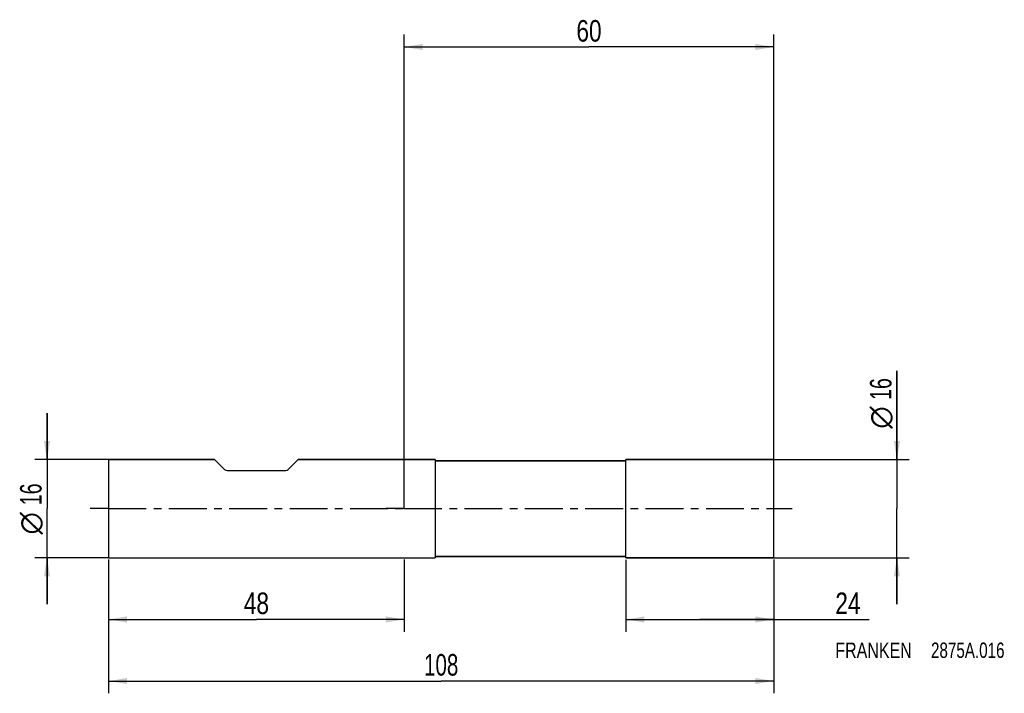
# Model space of a CAD drawing. Extents: x -62 to 97, y -30 to 79.
import ezdxf
from ezdxf.enums import TextEntityAlignment as Align

# ---------------------------------------------------------------- set-up
doc = ezdxf.new("R2010")
doc.units = 0
doc.header["$LTSCALE"] = 16.335
doc.linetypes.add('CENTER', pattern=[0.6, 0.375, -0.075, 0.075, -0.075])
doc.layers.get('0').update_dxf_attribs({"linetype": 'CONTINUOUS'})
for name, color, linetype in [('1', 4, 'CONTINUOUS'), ('2', 7, 'CONTINUOUS'), ('4', 2, 'CENTER'), ('SK1', 4, 'CONTINUOUS'), ('SK2', 7, 'CONTINUOUS'), ('SK4', 2, 'CENTER'), ('SK6', 5, 'CONTINUOUS')]:
    doc.layers.add(name, color=color, linetype=linetype)
doc.styles.get("Standard").update_dxf_attribs({"font": 'txt', "width": 0.8})
doc.styles.add('TEXTSTYLE_1', font='gdt', dxfattribs={"width": 0.8})
doc.dimstyles.new('DIMSTYLE_1', dxfattribs={"dimtxt": 3.5, "dimasz": 3, "dimexe": 2, "dimexo": 0, "dimgap": 0.875, "dimtad": 1, "dimdec": 3, "dimtxsty": 'STANDARD', "dimblk": '_FILLED', "dimblk1": '_FILLED', "dimblk2": '_FILLED', "dimcen": 0.09, "dimclrt": 5, "dimazin": 3, "dimtp": 0.001, "dimtm": 0.001, "dimtfac": 1, "dimtdec": 3, "dimtofl": 0, "dimtmove": 0, "dimatfit": 3, "dimtolj": 1})

# ---------------------------------------------------------------- blocks, each defined once
blk = doc.blocks.new('_FILLED')
at = {"color": 0, "linetype": 'BYBLOCK'}
blk.add_solid([(0, 0), (-1, 0.167), (-1, -0.167)], dxfattribs=at)
blk = doc.blocks.new('*D0')
at = {"layer": 'SK2', "color": 7, "linetype": 'CONTINUOUS'}
for p, q in [((-48, -8.27), (-48, -30)), ((60, -8.27), (60, -30)), ((-48, -28), (6, -28)), ((60, -28), (6, -28))]:
    blk.add_line(p, q, dxfattribs=at)
at = {"layer": 'SK2', "color": 7, "linetype": 'CONTINUOUS', "xscale": 3, "yscale": 3, "zscale": 3, "rotation": 180}
blk.add_blockref('_FILLED', (-48, -28), dxfattribs=at)
at = {"layer": 'SK2', "color": 7, "linetype": 'CONTINUOUS', "xscale": 3, "yscale": 3, "zscale": 3}
blk.add_blockref('_FILLED', (60, -28), dxfattribs=at)
at = {"layer": 'SK2', "color": 7, "linetype": 'CONTINUOUS', "width": 0.714286}
blk.add_text('108', height=3.5, dxfattribs=at).set_placement((6, -27.12), align=Align.CENTER)
blk = doc.blocks.new('*D1')
at = {"layer": 'SK2', "color": 7, "linetype": 'CONTINUOUS'}
for p, q in [((-48, -8.27), (-48, -20)), ((0, -8.27), (0, -20)), ((-48, -18), (-24, -18)), ((0, -18), (-24, -18))]:
    blk.add_line(p, q, dxfattribs=at)
at = {"layer": 'SK2', "color": 7, "linetype": 'CONTINUOUS', "xscale": 3, "yscale": 3, "zscale": 3, "rotation": 180}
blk.add_blockref('_FILLED', (-48, -18), dxfattribs=at)
at = {"layer": 'SK2', "color": 7, "linetype": 'CONTINUOUS', "xscale": 3, "yscale": 3, "zscale": 3}
blk.add_blockref('_FILLED', (0, -18), dxfattribs=at)
at = {"layer": 'SK2', "color": 7, "linetype": 'CONTINUOUS', "width": 0.785714}
blk.add_text('48', height=3.5, dxfattribs=at).set_placement((-24, -17.12), align=Align.CENTER)
blk = doc.blocks.new('*D2')
at = {"layer": 'SK2', "color": 7, "linetype": 'CONTINUOUS'}
for p, q in [((-58, 8), (-58, 15.5)), ((-58, 15.5), (-58, 0)), ((-48, 8), (-60, 8)), ((-58, -15.5), (-58, 0)), ((-48, -8), (-60, -8)), ((-58, -8), (-58, -15.5))]:
    blk.add_line(p, q, dxfattribs=at)
at = {"layer": 'SK2', "color": 7, "linetype": 'CONTINUOUS', "xscale": 3, "yscale": 3, "zscale": 3}
for p, rotation in [((-58, 8), 270), ((-58, -8), 90)]:
    blk.add_blockref('_FILLED', p, dxfattribs=dict(at, rotation=rotation))
at = {"layer": 'SK2', "color": 7, "linetype": 'CONTINUOUS', "width": 0.678571}
blk.add_text('16', height=3.5, rotation=90, dxfattribs=at).set_placement((-58.88, 2.33), align=Align.CENTER)
at = {"layer": 'SK2', "color": 7, "linetype": 'CONTINUOUS', "style": 'TEXTSTYLE_1'}
blk.add_text('n', height=3.5, rotation=90, dxfattribs=at).set_placement((-58.88, -2.38), align=Align.CENTER)
blk = doc.blocks.new('*D3')
at = {"layer": '2', "color": 7, "linetype": 'CONTINUOUS'}
for p, q in [((36, -8.32), (36, -20)), ((60, -8.32), (60, -20)), ((36, -18), (48, -18)), ((60, -18), (48, -18)), ((48, -18), (75.5, -18))]:
    blk.add_line(p, q, dxfattribs=at)
at = {"layer": '2', "color": 7, "linetype": 'CONTINUOUS', "xscale": 3, "yscale": 3, "zscale": 3, "rotation": 180}
blk.add_blockref('_FILLED', (36, -18), dxfattribs=at)
at = {"layer": '2', "color": 7, "linetype": 'CONTINUOUS', "xscale": 3, "yscale": 3, "zscale": 3}
blk.add_blockref('_FILLED', (60, -18), dxfattribs=at)
at = {"layer": '2', "color": 7, "linetype": 'CONTINUOUS', "width": 0.785714}
blk.add_text('24', height=3.5, dxfattribs=at).set_placement((70, -17.12))
blk = doc.blocks.new('*D4')
at = {"layer": '2', "color": 7, "linetype": 'CONTINUOUS'}
for p, q in [((80, 8), (80, 22.42)), ((80, 22.42), (80, 0)), ((60, 8), (82, 8)), ((80, -15.5), (80, 0)), ((60, -8), (82, -8)), ((80, -8), (80, -15.5))]:
    blk.add_line(p, q, dxfattribs=at)
at = {"layer": '2', "color": 7, "linetype": 'CONTINUOUS', "xscale": 3, "yscale": 3, "zscale": 3}
for p, rotation in [((80, 8), 270), ((80, -8), 90)]:
    blk.add_blockref('_FILLED', p, dxfattribs=dict(at, rotation=rotation))
at = {"layer": '2', "color": 7, "linetype": 'CONTINUOUS', "width": 0.678571}
blk.add_text('16', height=3.5, rotation=90, dxfattribs=at).set_placement((79.12, 17.67))
at = {"layer": '2', "color": 7, "linetype": 'CONTINUOUS', "style": 'TEXTSTYLE_1'}
blk.add_text('n', height=3.5, rotation=90, dxfattribs=at).set_placement((79.12, 13))
blk = doc.blocks.new('*D5')
at = {"layer": '2', "color": 7, "linetype": 'CONTINUOUS'}
for p, q in [((0, 0), (0, 77.01)), ((60, 0), (60, 77.01)), ((0, 75.01), (30, 75.01)), ((60, 75.01), (30, 75.01))]:
    blk.add_line(p, q, dxfattribs=at)
at = {"layer": '2', "color": 7, "linetype": 'CONTINUOUS', "xscale": 3, "yscale": 3, "zscale": 3, "rotation": 180}
blk.add_blockref('_FILLED', (0, 75.01), dxfattribs=at)
at = {"layer": '2', "color": 7, "linetype": 'CONTINUOUS', "xscale": 3, "yscale": 3, "zscale": 3}
blk.add_blockref('_FILLED', (60, 75.01), dxfattribs=at)
at = {"layer": '2', "color": 7, "linetype": 'CONTINUOUS', "width": 0.785714}
blk.add_text('60', height=3.5, dxfattribs=at).set_placement((30, 75.88), align=Align.CENTER)

msp = doc.modelspace()

# ---------------------------------------------------------------- linework, layer by layer
at = {"layer": '1', "color": 4, "linetype": 'CONTINUOUS'}
for p, q in [((5, 8), (0, 8)), ((0, 8), (5, 8)), ((5, 8), (5, 7.775)), ((60, 8), (36, 8)), ((36, 7.85), (36, 8)), ((36, 8), (60, 8)), ((60, -8), (60, 8)), ((5, 7.775), (5, -7.775)), ((35.9, 7.75), (5.025, 7.75)), ((5.025, 7.75), (35.9, 7.75)), ((36, -7.85), (36, 7.85)), ((5, -7.775), (5, -8)), ((5.025, -7.75), (35.9, -7.75)), ((35.9, -7.75), (5.025, -7.75)), ((36, -8), (36, -7.85)), ((0, -8), (5, -8)), ((0, -8), (5, -8)), ((60, -8), (36, -8)), ((36, -8), (60, -8))]:
    msp.add_line(p, q, dxfattribs=at)
for centre, radius, start, end in [((5.025, 7.775), 0.025, 193.509668, 197.491064), ((5.025, 7.775), 0.025, 197.491064, 207.508936), ((5.025, 7.775), 0.025, 197.508945, 207.491055), ((5.025, 7.775), 0.025, 207.508936, 211.490332), ((5.025, 7.775), 0.025, 207.491055, 211.509678), ((5.025, 7.775), 0.025, 211.490332, 238.509668), ((5.025, 7.775), 0.025, 211.509678, 238.490322), ((5.025, 7.775), 0.025, 238.509668, 242.491064), ((5.025, 7.775), 0.025, 238.490322, 242.508945), ((5.025, 7.775), 0.025, 242.491064, 252.508936), ((5.025, 7.775), 0.025, 242.508945, 252.491055), ((5.025, 7.775), 0.025, 252.508936, 256.490332), ((5.025, 7.775), 0.025, 252.491055, 256.509678), ((5.025, 7.775), 0.025, 256.490332, 270), ((5.025, 7.775), 0.025, 256.509678, 270), ((35.9, 7.85), 0.1, 270, 278.61112), ((35.9, 7.85), 0.1, 270, 278.61376), ((35.9, 7.85), 0.1, 278.61112, 351.38888), ((35.9, 7.85), 0.1, 278.61376, 351.38624), ((5.025, -7.775), 0.025, 162.508936, 166.490332), ((5.025, -7.775), 0.025, 152.491064, 162.508936), ((5.025, -7.775), 0.025, 152.508945, 162.491055), ((5.025, -7.775), 0.025, 148.509668, 152.491064), ((5.025, -7.775), 0.025, 148.490322, 152.508945), ((5.025, -7.775), 0.025, 135, 148.509668), ((5.025, -7.775), 0.025, 135, 148.490322), ((5.025, -7.775), 0.025, 121.490332, 135), ((5.025, -7.775), 0.025, 121.509678, 135), ((5.025, -7.775), 0.025, 117.508936, 121.490332), ((5.025, -7.775), 0.025, 117.491055, 121.509678), ((5.025, -7.775), 0.025, 107.491064, 117.508936), ((5.025, -7.775), 0.025, 107.508945, 117.491055), ((5.025, -7.775), 0.025, 103.509668, 107.491064), ((5.025, -7.775), 0.025, 103.490322, 107.508945), ((5.025, -7.775), 0.025, 90, 103.509668), ((5.025, -7.775), 0.025, 90, 103.490322), ((35.9, -7.85), 0.1, 81.38888, 90), ((35.9, -7.85), 0.1, 81.38624, 90), ((35.9, -7.85), 0.1, 8.61112, 81.38888), ((35.9, -7.85), 0.1, 8.61376, 81.38624)]:
    msp.add_arc(centre, radius, start, end, dxfattribs=at)
at = {"layer": '4', "color": 2, "linetype": 'CENTER'}
for q in [(-3, 0), (63, 0)]:
    msp.add_line((0, 0), q, dxfattribs=at)
at = {"layer": 'SK1', "color": 4, "linetype": 'CONTINUOUS'}
for p, q in [((-48, 8), (-48, -8)), ((-48, 8), (-30.8, 8)), ((-30.8, 8), (-48, 8)), ((-30.8, 8), (-29.1757, 6.3757)), ((-17.2, 8), (-18.8243, 6.3757)), ((-17.2, 8), (0, 8)), ((0, 8), (-17.2, 8)), ((-28.7515, 6.2), (-19.2485, 6.2)), ((-48, -8), (0, -8)), ((-48, -8), (0, -8))]:
    msp.add_line(p, q, dxfattribs=at)
for centre, start, end in [((-28.7515, 6.8), 225, 270), ((-19.2485, 6.8), 270, 315)]:
    msp.add_arc(centre, 0.6, start, end, dxfattribs=at)
at = {"layer": 'SK4', "color": 2, "linetype": 'CENTER'}
for q in [(-51, 0), (3, 0)]:
    msp.add_line((-48, 0), q, dxfattribs=at)

# ---------------------------------------------------------------- texts
at = {"layer": 'SK6', "color": 5, "linetype": 'CONTINUOUS'}
for s, width, p in [('FRANKEN ', 0.776786, (70, -24.25)), ('2875A.016', 0.738095, (85.5357, -24.25))]:
    msp.add_text(s, height=2.5, dxfattribs=dict(at, width=width)).set_placement(p)

# ---------------------------------------------------------------- dimensions: what is measured, and where the dimension line sits
at = {"layer": '2', "color": 2, "linetype": 'CONTINUOUS'}
dim = msp.add_linear_dim(base=(0, 75.0066), p1=(60, 0), p2=(0, 0), angle=180, dimstyle='DIMSTYLE_1', dxfattribs=at)
dim.commit()
dim.dimension.update_dxf_attribs({"geometry": '*D5', "text_midpoint": (30, 75.0066), "dimtype": 160})
dim = msp.add_linear_dim(base=(80, -8), p1=(60, 8), p2=(60, -8), angle=270, text='%%c<>', dimstyle='DIMSTYLE_1', dxfattribs=at)
dim.commit()
dim.dimension.update_dxf_attribs({"geometry": '*D4', "text_midpoint": (80, 17.7083), "dimtype": 160})
dim = msp.add_linear_dim(base=(60, -18), p1=(36, -8.3206), p2=(60, -8.3206), dimstyle='DIMSTYLE_1', dxfattribs=at)
dim.commit()
dim.dimension.update_dxf_attribs({"geometry": '*D3', "text_midpoint": (72.75, -18), "dimtype": 160})
at = {"layer": 'SK2', "color": 2, "linetype": 'CONTINUOUS'}
dim = msp.add_linear_dim(base=(-58, 8), p1=(-48, -8), p2=(-48, 8), angle=90, text='%%c<>', dimstyle='DIMSTYLE_1', dxfattribs=at)
dim.commit()
dim.dimension.update_dxf_attribs({"geometry": '*D2', "text_midpoint": (-58, 0), "dimtype": 160})
dim = msp.add_linear_dim(base=(60, -28), p1=(-48, -8.2653), p2=(60, -8.2653), dimstyle='DIMSTYLE_1', dxfattribs=at)
dim.commit()
dim.dimension.update_dxf_attribs({"geometry": '*D0', "text_midpoint": (6, -28), "dimtype": 160})
dim = msp.add_linear_dim(base=(-48, -18), p1=(0, -8.2653), p2=(-48, -8.2653), angle=180, dimstyle='DIMSTYLE_1', dxfattribs=at)
dim.commit()
dim.dimension.update_dxf_attribs({"geometry": '*D1', "text_midpoint": (-24, -18), "dimtype": 160})

doc.saveas('drawing.dxf')
